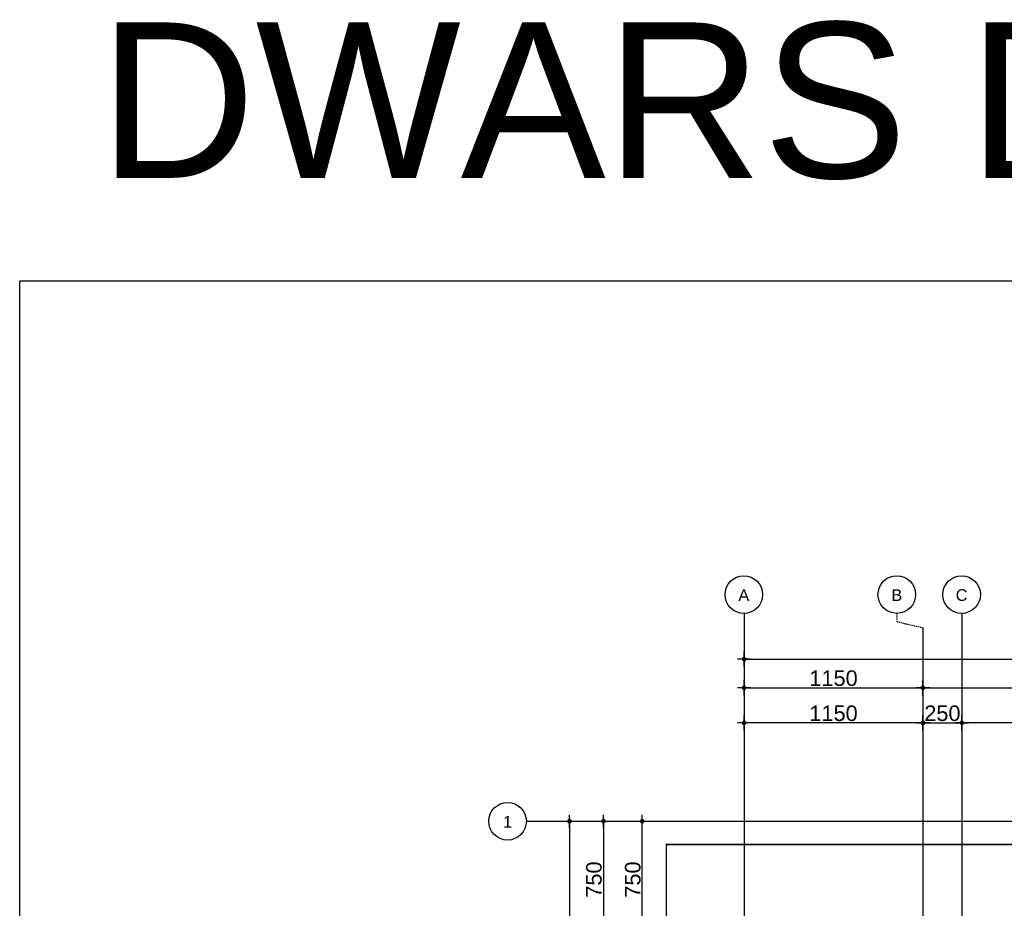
# Model space of a CAD drawing. Header units: metres. Extents: x 63115 to 703450, y -261936 to -53969.
# Tile 174 of 174: x 149775 to 156105, y -111821 to -106104. Entities that reach past the tile are written whole.
import ezdxf
from ezdxf.enums import TextEntityAlignment as Align

# ---------------------------------------------------------------- set-up
doc = ezdxf.new("R2010")
doc.units = ezdxf.units.M
doc.header["$PDMODE"] = 35
doc.header["$PDSIZE"] = 50
doc.linetypes.add('DASHDOT2', pattern=[12.7, 6.35, -3.175, 0, -3.175])
doc.linetypes.add('DASHED', pattern=[0.75, 0.5, -0.25])
doc.layers.get('0').update_dxf_attribs({"true_color": 0x83b7c5})
doc.layers.get('DEFPOINTS').update_dxf_attribs({"color": 6})
for name, color, linetype in [('_01-STRAMIENEN', 253, 'DASHDOT2'), ('_03-PROJECTION', 1, 'Continuous'), ('_04-HIDDEN', 7, 'DASHED'), ('_05-TEXT', 8, 'Continuous'), ('_06-DIMENSIONS', 7, 'Continuous'), ('_11-BLOCKS', 7, 'Continuous')]:
    doc.layers.add(name, color=color, linetype=linetype)
doc.layers.add('_01Hulplijnen', color=6, linetype='Continuous', plot=False)
doc.styles.add('NIOstandard', font='arial.ttf')
doc.dimstyles.new('NIO-50-KLEIN', dxfattribs={"dimtxt": 100, "dimasz": 10, "dimexe": 2, "dimexo": 5, "dimgap": 10, "dimtad": 1, "dimdec": 0, "dimzin": 0, "dimdsep": 46, "dimtxsty": 'NIOstandard', "dimblk1": 'MAATSTR', "dimblk2": 'MAATSTR', "dimsah": 1, "dimcen": 0, "dimdle": 1.5, "dimse1": 1, "dimse2": 1, "dimclrd": 7, "dimclre": 256, "dimclrt": 256, "dimazin": 0, "dimtfac": 1, "dimtdec": 0, "dimtofl": 0, "dimtmove": 1, "dimatfit": 2, "dimldrblk": 'MAATSTR', "dimfxl": 1, "dimtvp": 1, "dimtolj": 1, "dimtzin": 0, "dimarcsym": 0})

# ---------------------------------------------------------------- blocks, each defined once
blk = doc.blocks.new('as')
at = {"layer": '_05-TEXT', "ltscale": 0.4}
blk.add_circle((0, 1209), 1209, dxfattribs=at)
at = {"layer": '_01-STRAMIENEN', "ltscale": 0.4, "style": 'NIOstandard'}
blk.add_attdef('R01', text='', height=750, dxfattribs=at).set_placement((0, 801), align=Align.CENTER)
blk = doc.blocks.new('MAATSTR')
at = {"linetype": 'Continuous'}
for p, q in [((-4.17, 0), (4.17, 0)), ((0, 5), (0, -5))]:
    blk.add_line(p, q, dxfattribs=at)
at = {"linetype": 'Continuous', "const_width": 1.5}
blk.add_lwpolyline([(-0.75, 0, 1), (0.75, 0, 1)], format="xyb", close=True, dxfattribs=at)
blk = doc.blocks.new('*D277')
at = {"layer": '_06-DIMENSIONS', "color": 7, "lineweight": -2, "transparency": 16777216}
blk.add_line((-5360, 4783.1), (-6490, 4783.1), dxfattribs=at)
at = {"layer": 'DEFPOINTS', "color": 0, "transparency": 16777216}
for p in [(-6500, 4783.1), (-6500, 4150), (-5350, 4150)]:
    blk.add_point(p, dxfattribs=at)
at = {"layer": '_06-DIMENSIONS', "color": 7, "lineweight": -2, "transparency": 16777216, "xscale": 10, "yscale": 10, "zscale": 10, "rotation": 180}
blk.add_blockref('MAATSTR', (-6500, 4783.1), dxfattribs=at)
at = {"layer": '_06-DIMENSIONS', "color": 7, "lineweight": -2, "transparency": 16777216, "xscale": 10, "yscale": 10, "zscale": 10}
blk.add_blockref('MAATSTR', (-5350, 4783.1), dxfattribs=at)
at = {"layer": '_06-DIMENSIONS', "transparency": 16777216, "insert": (-5925, 4844.2), "char_height": 100, "attachment_point": 5, "style": 'NIOstandard'}
blk.add_mtext('\\A1;1150', dxfattribs=at)
blk = doc.blocks.new('*D285')
at = {"layer": '_06-DIMENSIONS', "color": 7, "lineweight": -2, "transparency": 16777216}
blk.add_line((-6490, 5193.1), (6490, 5193.1), dxfattribs=at)
at = {"layer": 'DEFPOINTS', "color": 0, "transparency": 16777216}
for p in [(6500, 5193.1), (-6500, 4150), (6500, 4150)]:
    blk.add_point(p, dxfattribs=at)
at = {"layer": '_06-DIMENSIONS', "color": 7, "lineweight": -2, "transparency": 16777216, "xscale": 10, "yscale": 10, "zscale": 10, "rotation": 180}
blk.add_blockref('MAATSTR', (-6500, 5193.1), dxfattribs=at)
at = {"layer": '_06-DIMENSIONS', "color": 7, "lineweight": -2, "transparency": 16777216, "xscale": 10, "yscale": 10, "zscale": 10}
blk.add_blockref('MAATSTR', (6500, 5193.1), dxfattribs=at)
at = {"layer": '_06-DIMENSIONS', "transparency": 16777216, "insert": (0, 5254.2), "char_height": 100, "attachment_point": 5, "style": 'NIOstandard'}
blk.add_mtext('\\A1;13000', dxfattribs=at)
blk = doc.blocks.new('*D286')
at = {"layer": '_06-DIMENSIONS', "color": 7, "lineweight": -2, "transparency": 16777216}
blk.add_line((-7622.6, 4140), (-7622.6, -4140), dxfattribs=at)
at = {"layer": 'DEFPOINTS', "color": 0, "transparency": 16777216}
for p in [(-6710, 4150), (-7622.6, -4150), (-6392.6, -4150)]:
    blk.add_point(p, dxfattribs=at)
at = {"layer": '_06-DIMENSIONS', "color": 7, "lineweight": -2, "transparency": 16777216, "xscale": 10, "yscale": 10, "zscale": 10}
for p, rotation in [((-7622.6, 4150), 90), ((-7622.6, -4150), 270)]:
    blk.add_blockref('MAATSTR', p, dxfattribs=dict(at, rotation=rotation))
at = {"layer": '_06-DIMENSIONS', "transparency": 16777216, "insert": (-7683.7, 0), "char_height": 100, "attachment_point": 5, "rotation": 90, "style": 'NIOstandard'}
blk.add_mtext('\\A1;8300', dxfattribs=at)
blk = doc.blocks.new('*D287')
at = {"layer": '_06-DIMENSIONS', "color": 7, "lineweight": -2, "transparency": 16777216}
blk.add_line((-7154.4, 3410), (-7154.4, 4140), dxfattribs=at)
at = {"layer": 'DEFPOINTS', "color": 0, "transparency": 16777216}
for p in [(-7154.4, 4150), (-6623.6, 4150), (-6413.6, 3400)]:
    blk.add_point(p, dxfattribs=at)
at = {"layer": '_06-DIMENSIONS', "color": 7, "lineweight": -2, "transparency": 16777216, "xscale": 10, "yscale": 10, "zscale": 10}
for p, rotation in [((-7154.4, 4150), 90), ((-7154.4, 3400), 270)]:
    blk.add_blockref('MAATSTR', p, dxfattribs=dict(at, rotation=rotation))
at = {"layer": '_06-DIMENSIONS', "transparency": 16777216, "insert": (-7215.4, 3775), "char_height": 100, "attachment_point": 5, "rotation": 90, "style": 'NIOstandard'}
blk.add_mtext('\\A1;750', dxfattribs=at)
blk = doc.blocks.new('*D289')
at = {"layer": '_06-DIMENSIONS', "color": 7, "lineweight": -2, "transparency": 16777216}
blk.add_line((-3960, 4783.1), (-5090, 4783.1), dxfattribs=at)
at = {"layer": 'DEFPOINTS', "color": 0, "transparency": 16777216}
for p in [(-5100, 4783.1), (-5100, 4150), (-3950, 4150)]:
    blk.add_point(p, dxfattribs=at)
at = {"layer": '_06-DIMENSIONS', "color": 7, "lineweight": -2, "transparency": 16777216, "xscale": 10, "yscale": 10, "zscale": 10, "rotation": 180}
blk.add_blockref('MAATSTR', (-5100, 4783.1), dxfattribs=at)
at = {"layer": '_06-DIMENSIONS', "color": 7, "lineweight": -2, "transparency": 16777216, "xscale": 10, "yscale": 10, "zscale": 10}
blk.add_blockref('MAATSTR', (-3950, 4783.1), dxfattribs=at)
at = {"layer": '_06-DIMENSIONS', "transparency": 16777216, "insert": (-4525, 4844.2), "char_height": 100, "attachment_point": 5, "style": 'NIOstandard'}
blk.add_mtext('\\A1;1150', dxfattribs=at)
blk = doc.blocks.new('*D297')
at = {"layer": '_06-DIMENSIONS', "color": 7, "lineweight": -2, "transparency": 16777216}
blk.add_line((-5340, 4783.1), (-5110, 4783.1), dxfattribs=at)
at = {"layer": 'DEFPOINTS', "color": 0, "transparency": 16777216}
for p in [(-5100, 4783.1), (-5350, 4150), (-5100, 4150)]:
    blk.add_point(p, dxfattribs=at)
at = {"layer": '_06-DIMENSIONS', "color": 7, "lineweight": -2, "transparency": 16777216, "xscale": 10, "yscale": 10, "zscale": 10, "rotation": 180}
blk.add_blockref('MAATSTR', (-5350, 4783.1), dxfattribs=at)
at = {"layer": '_06-DIMENSIONS', "color": 7, "lineweight": -2, "transparency": 16777216, "xscale": 10, "yscale": 10, "zscale": 10}
blk.add_blockref('MAATSTR', (-5100, 4783.1), dxfattribs=at)
at = {"layer": '_06-DIMENSIONS', "transparency": 16777216, "insert": (-5225, 4844.2), "char_height": 100, "attachment_point": 5, "style": 'NIOstandard'}
blk.add_mtext('\\A1;250', dxfattribs=at)
blk = doc.blocks.new('*D299')
at = {"layer": '_06-DIMENSIONS', "color": 7, "lineweight": -2, "transparency": 16777216}
blk.add_line((-6490, 5008.9), (-5360, 5008.9), dxfattribs=at)
at = {"layer": 'DEFPOINTS', "color": 0, "transparency": 16777216}
for p in [(-5350, 5008.9), (-6500, 4150), (-5350, 4150)]:
    blk.add_point(p, dxfattribs=at)
at = {"layer": '_06-DIMENSIONS', "color": 7, "lineweight": -2, "transparency": 16777216, "xscale": 10, "yscale": 10, "zscale": 10, "rotation": 180}
blk.add_blockref('MAATSTR', (-6500, 5008.9), dxfattribs=at)
at = {"layer": '_06-DIMENSIONS', "color": 7, "lineweight": -2, "transparency": 16777216, "xscale": 10, "yscale": 10, "zscale": 10}
blk.add_blockref('MAATSTR', (-5350, 5008.9), dxfattribs=at)
at = {"layer": '_06-DIMENSIONS', "transparency": 16777216, "insert": (-5925, 5069.9), "char_height": 100, "attachment_point": 5, "style": 'NIOstandard'}
blk.add_mtext('\\A1;1150', dxfattribs=at)
blk = doc.blocks.new('*D300')
at = {"layer": '_06-DIMENSIONS', "color": 7, "lineweight": -2, "transparency": 16777216}
blk.add_line((-5340, 5008.9), (5340, 5008.9), dxfattribs=at)
at = {"layer": 'DEFPOINTS', "color": 0, "transparency": 16777216}
for p in [(5350, 5008.9), (-5350, 4150), (5350, 4150)]:
    blk.add_point(p, dxfattribs=at)
at = {"layer": '_06-DIMENSIONS', "color": 7, "lineweight": -2, "transparency": 16777216, "xscale": 10, "yscale": 10, "zscale": 10, "rotation": 180}
blk.add_blockref('MAATSTR', (-5350, 5008.9), dxfattribs=at)
at = {"layer": '_06-DIMENSIONS', "color": 7, "lineweight": -2, "transparency": 16777216, "xscale": 10, "yscale": 10, "zscale": 10}
blk.add_blockref('MAATSTR', (5350, 5008.9), dxfattribs=at)
at = {"layer": '_06-DIMENSIONS', "transparency": 16777216, "insert": (0, 5069.9), "char_height": 100, "attachment_point": 5, "style": 'NIOstandard'}
blk.add_mtext('\\A1;10700', dxfattribs=at)
blk = doc.blocks.new('*D302')
at = {"layer": '_06-DIMENSIONS', "color": 7, "lineweight": -2, "transparency": 16777216}
blk.add_line((-7403.9, 4140), (-7403.9, 3410), dxfattribs=at)
at = {"layer": 'DEFPOINTS', "color": 0, "transparency": 16777216}
for p in [(-6500, 4150), (-7403.9, 3400), (-6500, 3400)]:
    blk.add_point(p, dxfattribs=at)
at = {"layer": '_06-DIMENSIONS', "color": 7, "lineweight": -2, "transparency": 16777216, "xscale": 10, "yscale": 10, "zscale": 10}
for p, rotation in [((-7403.9, 4150), 90), ((-7403.9, 3400), 270)]:
    blk.add_blockref('MAATSTR', p, dxfattribs=dict(at, rotation=rotation))
at = {"layer": '_06-DIMENSIONS', "transparency": 16777216, "insert": (-7464.9, 3775), "char_height": 100, "attachment_point": 5, "rotation": 90, "style": 'NIOstandard'}
blk.add_mtext('\\A1;750', dxfattribs=at)
blk = doc.blocks.new('*U276')
at = {"layer": '_01-STRAMIENEN'}
for points in [[(-6500, 5487.4), (-6500, -4768.6)], [(-5518.2, 5487.4), (-5518.2, 5434.3), (-5350, 5394.8)], [(-5100, 5487.4), (-5100, -4768.6)], [(-5350, 5394.8), (-5350, -4768.6)], [(-7899.8, 4150), (6883.2, 4150)]]:
    blk.add_lwpolyline(points, dxfattribs=at)
at = {"layer": '_01Hulplijnen'}
for points in [[(-6500, 5487.4), (-6500, -4768.6)], [(-5100, 5487.4), (-5100, -4768.6)], [(-5350, 5394.8), (-5350, -4768.6)], [(-7899.8, 4150), (6883.2, 4150)]]:
    blk.add_lwpolyline(points, dxfattribs=at)
at = {"layer": '_11-BLOCKS'}
ref = blk.add_blockref('as', (-6501.6, 5487.3), dxfattribs=dict(at, xscale=0.1, yscale=0.1, zscale=0.1, rotation=5.805694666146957e-05))
ref.add_attrib('R01', 'A', dxfattribs={"ltscale": 0.4, "height": 75, "rotation": 0.00006, "style": 'NIOstandard'}).set_placement((-6501.6, 5567.4), align=Align.CENTER)
ref = blk.add_blockref('as', (-5518.2, 5487.4), dxfattribs=dict(at, xscale=0.1, yscale=0.1, zscale=0.1, rotation=5.805694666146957e-05))
ref.add_attrib('R01', 'B', dxfattribs={"ltscale": 0.4, "height": 75, "rotation": 0.00006, "style": 'NIOstandard'}).set_placement((-5518.2, 5567.4), align=Align.CENTER)
ref = blk.add_blockref('as', (-5101.6, 5487.3), dxfattribs=dict(at, xscale=0.1, yscale=0.1, zscale=0.1, rotation=5.805694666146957e-05))
ref.add_attrib('R01', 'C', dxfattribs={"ltscale": 0.4, "height": 75, "rotation": 0.00006, "style": 'NIOstandard'}).set_placement((-5101.6, 5567.4), align=Align.CENTER)
ref = blk.add_blockref('as', (-8020.6, 4029.1), dxfattribs=dict(at, xscale=0.1, yscale=0.1, zscale=0.1, rotation=5.805694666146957e-05))
ref.add_attrib('R01', '1', dxfattribs={"ltscale": 0.4, "height": 75, "rotation": 0.00006, "style": 'NIOstandard'}).set_placement((-8020.6, 4109.2), align=Align.CENTER)
at = {"layer": '_06-DIMENSIONS'}
for base, p1, p2, picture, middle in [((6500, 5193.1), (-6500, 4150), (6500, 4150), '*D285', (0, 5254.2)), ((-5350, 5008.9), (-6500, 4150), (-5350, 4150), '*D299', (-5925, 5069.9)), ((5350, 5008.9), (-5350, 4150), (5350, 4150), '*D300', (0, 5069.9)), ((-6500, 4783.1), (-5350, 4150), (-6500, 4150), '*D277', (-5925, 4844.2)), ((-5100, 4783.1), (-5350, 4150), (-5100, 4150), '*D297', (-5225, 4844.2)), ((-5100, 4783.1), (-3950, 4150), (-5100, 4150), '*D289', (-4525, 4844.2))]:
    dim = blk.add_linear_dim(base=base, p1=p1, p2=p2, dimstyle='NIO-50-KLEIN', override={"dimfxlon": 1, "dimarcsym": 1}, dxfattribs=at)
    dim.commit()
    dim.dimension.update_dxf_attribs({"geometry": picture, "text_midpoint": middle})
for base, p1, p2, picture, middle in [((-7622.6, -4150), (-6710, 4150), (-6392.6, -4150), '*D286', (-7683.7, 0)), ((-7403.9, 3400), (-6500, 4150), (-6500, 3400), '*D302', (-7464.9, 3775)), ((-7154.4, 4150), (-6413.6, 3400), (-6623.6, 4150), '*D287', (-7215.4, 3775))]:
    dim = blk.add_linear_dim(base=base, p1=p1, p2=p2, angle=90, dimstyle='NIO-50-KLEIN', override={"dimfxlon": 1, "dimarcsym": 1}, dxfattribs=at)
    dim.commit()
    dim.dimension.update_dxf_attribs({"geometry": picture, "text_midpoint": middle})

msp = doc.modelspace()

# ---------------------------------------------------------------- linework, layer by layer
at = {"layer": '_03-PROJECTION', "color": 253, "const_width": 10}
msp.add_lwpolyline([(153931.8, -111410.6), (153931.8, -119410.6), (167931.8, -119410.6), (167931.8, -111410.6)], close=True, dxfattribs=at)
at = {"layer": '_04-HIDDEN', "ltscale": 10}
msp.add_ellipse((160931.8, -115410.6), major_axis=(-6488.1, 0), ratio=0.638264, dxfattribs=at)
at = {"layer": 'DEFPOINTS'}
msp.add_lwpolyline([(149774.9, -107784.6), (173220.7, -107784.6), (173220.7, -139471.3), (149774.9, -139471.3)], close=True, dxfattribs=at)

# ---------------------------------------------------------------- block references
at = {"layer": '_03-PROJECTION'}
msp.add_blockref('*U276', (160931.8, -115410.6), dxfattribs=at)

# ---------------------------------------------------------------- texts
at = {"layer": 'DEFPOINTS', "insert": (150283.2, -106121.6), "char_height": 1000, "width": 30704.07, "attachment_point": 1, "style": 'NIOstandard'}
msp.add_mtext('DWARS DOORSNEDE CIRKEL', dxfattribs=at)

doc.saveas('drawing.dxf')
